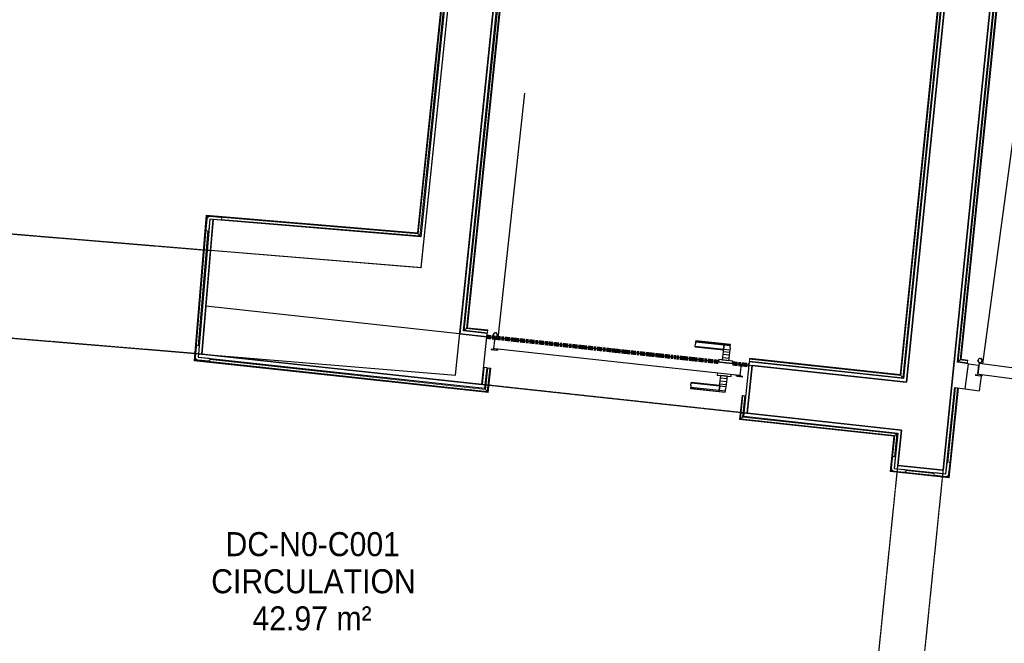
# Model space of a CAD drawing. Header units: millimetres. Extents: x -24070 to 30874, y -36590 to 4541.
# Tile 15 of 33: x -9334 to -5644, y -22550 to -20214. Entities that reach past the tile are written whole.
import ezdxf

# ---------------------------------------------------------------- set-up
doc = ezdxf.new("R2010")
doc.units = ezdxf.units.MM
doc.linetypes.add('Tiret', pattern=[2.5, 1.25, -1.25])
doc.linetypes.add('Tiret_2_', pattern=[2.5, 1.25, -1.25])
doc.layers.add('A-AREA', color=4, linetype='Tiret', lineweight=100, true_color=0x00ffff)
doc.layers.add('A-DOOR-HDLN', color=5, linetype='Tiret', lineweight=25, true_color=0x0000ff)
for name, color, linetype, lineweight in [('A-AREA-IDEN', 7, 'Continuous', 30), ('A-DOOR', 7, 'Continuous', 25), ('A-FLOR-HRAL', 7, 'Continuous', 18), ('BATIEMENT', 7, 'Continuous', 18), ('BATIMENT', 7, 'Continuous', 25), ('ELEMENTS DETAILS', 7, 'Continuous', 18), ('EQP SPE', 7, 'Continuous', 18), ('SOLS', 7, 'Continuous', 25)]:
    doc.layers.add(name, color=color, linetype=linetype, lineweight=lineweight)
doc.styles.add('Arial', font='arial.ttf', dxfattribs={"width": 0.9, "height": 90})

# ---------------------------------------------------------------- blocks, each defined once
blk = doc.blocks.new('PRT_SIMPLE_HUI_58x68x48 - PRT_BOIS_1V_930x2040x40-552384-2021_015_1111_DCE_1_50_N0 FINI_CVC_CTA')
at = {"layer": 'ELEMENTS DETAILS', "lineweight": 25}
h = blk.add_hatch(color=256, dxfattribs=at)
h.paths.add_polyline_path([(-483.8, -9.7), (-485.1, -11.7), (-496.5, -13.2), (-500.5, -13.7), (-500.5, -14.5), (-492, -13.9), (-483.8, -12.8), (-483.8, -10.4)])
h.paths.add_polyline_path([(-508.5, -8), (-508, -11.5), (-502, -11.1), (-502.2, -10.2), (-505.2, -10.2), (-505.2, -9.3), (-488.3, -9.5), (-485.1, -10.6), (-483.8, -9.7), (-488.9, -8), (-505.4, -8)])
h = blk.add_hatch(color=256, dxfattribs=at)
h.paths.add_polyline_path([(413.8, -9.7), (413.8, -12.8), (426.2, -14.5), (430.5, -14.5), (430.3, -13.2), (425.8, -13.2), (415.1, -11.7), (414.5, -10.7)])
h.paths.add_polyline_path([(418.5, -8), (413.8, -9.7), (415.1, -10.6), (418.7, -9.3), (435.2, -9.8), (435.2, -10.2), (432, -10.7), (432, -11.5), (438.5, -11.5), (438.5, -8), (418.5, -8)])
at = {"layer": 'A-DOOR'}
for p, q in [((-499.5, -14.5), (-499.5, -54.5)), ((426, -14.5), (-496, -14.5)), ((430.5, -54.5), (430.5, -14.5)), ((-499.5, -54.5), (430.5, -54.5)), ((417, -54.5), (417, -977.5))]:
    blk.add_line(p, q, dxfattribs=at)
at = {"layer": 'BATIMENT'}
for p, q in [((-427.1, 55), (-450.6, 55)), ((-450.6, 55), (-450.6, 54.5)), ((-450.6, 54.5), (-450.6, 50.4)), ((-427.1, 54.5), (-450.6, 54.5)), ((-450.6, 50.4), (-450.6, 43.3)), ((-427.1, 50.4), (-450.6, 50.4)), ((-450.6, 34), (-450.6, 43.3)), ((-319.6, 55), (-427.1, 55)), ((-427.1, 55), (-427.1, 54.5)), ((-427.1, 54.5), (-427.1, 55)), ((-427.1, 54.5), (-427.1, 50.4)), ((-319.6, 54.5), (-427.1, 54.5)), ((-427.1, 50.4), (-427.1, 54.5)), ((-427.1, 50.4), (-427.1, 43.3)), ((-319.6, 50.4), (-427.1, 50.4)), ((-427.1, 43.3), (-427.1, 50.4)), ((-427.1, 34), (-427.1, 43.3)), ((-427.1, 43.3), (-427.1, 34)), ((-319.6, 54.5), (-319.6, 55)), ((-319.6, 50.4), (-319.6, 54.5)), ((-319.6, 43.3), (-319.6, 50.4)), ((-319.6, 43.3), (-319.6, 34)), ((-450.6, 25.6), (-450.6, 34)), ((-427.1, 34), (-450.6, 34)), ((-450.6, 15.2), (-450.6, 25.6)), ((-427.1, 25.6), (-450.6, 25.6)), ((-450.6, 4.4), (-450.6, 15.2)), ((-427.1, 15.2), (-450.6, 15.2)), ((-450.6, -4), (-450.6, 4.4)), ((-450.6, 4.4), (-427.1, 4.4)), ((-427.1, 32.8), (-427.1, 34)), ((-319.6, 34), (-427.1, 34)), ((-427.1, 34), (-427.1, 25.6)), ((-427.1, 32.8), (-319.6, 32.8)), ((-427.1, 25.6), (-427.1, 15.2)), ((-427.1, 15.2), (-427.1, 4.4)), ((-427.1, 4.4), (-427.1, -4)), ((-319.6, 34), (-319.6, 32.8)), ((-465.6, -5.5), (-465.6, -14.5)), ((-413.4, -5.5), (-465.6, -5.5)), ((-450.6, -4), (-450.6, -5)), ((-450.6, -5), (-427.1, -5)), ((-427.1, -5), (-427.1, -4)), ((-413.4, -14.5), (-413.4, -5.5)), ((-465.6, -54.5), (-465.6, -63.5)), ((-465.6, -63.5), (-413.4, -63.5)), ((-427.1, -64), (-450.6, -64)), ((-450.6, -64), (-450.6, -65)), ((-450.6, -73.4), (-450.6, -65)), ((-450.6, -84.2), (-450.6, -73.4)), ((-427.1, -73.4), (-450.6, -73.4)), ((-427.1, -65), (-427.1, -64)), ((-427.1, -65), (-427.1, -73.4)), ((-427.1, -73.4), (-427.1, -84.2)), ((-413.4, -63.5), (-413.4, -54.5)), ((-450.6, -94.6), (-450.6, -84.2)), ((-450.6, -84.2), (-427.1, -84.2)), ((-450.6, -103), (-450.6, -94.6)), ((-450.6, -94.6), (-427.1, -94.6)), ((-450.6, -112.3), (-450.6, -103)), ((-450.6, -103), (-427.1, -103)), ((-427.1, -84.2), (-427.1, -94.6)), ((-427.1, -94.6), (-427.1, -103)), ((-427.1, -103), (-427.1, -101.8)), ((-319.6, -101.8), (-427.1, -101.8)), ((-427.1, -112.3), (-427.1, -103)), ((-427.1, -103), (-319.6, -103)), ((-427.1, -103), (-427.1, -112.3)), ((-319.6, -101.8), (-319.6, -103)), ((-319.6, -103), (-319.6, -112.3)), ((-450.6, -112.3), (-450.6, -119.4)), ((-450.6, -119.4), (-450.6, -123.5)), ((-450.6, -119.4), (-427.1, -119.4)), ((-450.6, -123.5), (-450.6, -124)), ((-450.6, -123.5), (-427.1, -123.5)), ((-450.6, -124), (-427.1, -124)), ((-427.1, -112.3), (-427.1, -119.4)), ((-427.1, -119.4), (-427.1, -112.3)), ((-427.1, -119.4), (-427.1, -123.5)), ((-427.1, -119.4), (-319.6, -119.4)), ((-427.1, -123.5), (-427.1, -119.4)), ((-427.1, -123.5), (-427.1, -124)), ((-427.1, -123.5), (-319.6, -123.5)), ((-427.1, -124), (-427.1, -123.5)), ((-427.1, -124), (-319.6, -124)), ((-319.6, -119.4), (-319.6, -112.3)), ((-319.6, -123.5), (-319.6, -119.4)), ((-319.6, -124), (-319.6, -123.5))]:
    blk.add_line(p, q, dxfattribs=at)
for radius, start, end in [(9.12, 155.8208, 180), (9.12, 180, 204.1792), (7.5, 360, 180), (7.5, 180, 360), (7.5, 180, 240), (7.5, 135, 165), (9.12, 111.9887, 120), (9.12, 240, 248.0113), (7.5, 62.3781, 120), (7.5, 270, 355.948), (9.12, 60, 68.0113), (7.5, 0, 30), (9.12, 0, 24.1792)]:
    blk.add_arc((429, -65.5), radius, start, end, dxfattribs=at)
at = {"layer": 'ELEMENTS DETAILS'}
for p, q in [((-488.5, -8), (-508.5, -8)), ((-508.5, -8), (-508.5, -11.5)), ((-508.5, -11.5), (-502, -11.5)), ((-505.2, -10.2), (-505.2, -9.3)), ((-505.2, -9.3), (-488.7, -9.3)), ((-502, -10.2), (-505.2, -10.2)), ((-502, -11.5), (-502, -10.2)), ((-496.1, -13.2), (-500.5, -13.2)), ((-500.5, -13.2), (-500.5, -14.5)), ((-500.5, -14.5), (-496, -14.5)), ((-485.1, -11.7), (-496.1, -13.2)), ((-496, -14.5), (-483.8, -12.8)), ((-488.7, -9.3), (-485.1, -10.6)), ((-483.8, -9.7), (-488.5, -8)), ((-485.1, -10.6), (-485.1, -11.7)), ((-483.8, -12.8), (-483.8, -9.7)), ((418.5, -8), (413.8, -9.7)), ((413.8, -9.7), (413.8, -12.8)), ((413.8, -12.8), (426, -14.5)), ((415.1, -10.6), (418.7, -9.3)), ((415.1, -11.7), (415.1, -10.6)), ((426.1, -13.2), (415.1, -11.7)), ((438.5, -8), (418.5, -8)), ((418.7, -9.3), (435.2, -9.3)), ((426, -14.5), (430.5, -14.5)), ((430.5, -13.2), (426.1, -13.2)), ((430.5, -14.5), (430.5, -13.2)), ((435.2, -10.2), (432, -10.2)), ((432, -10.2), (432, -11.5)), ((432, -11.5), (438.5, -11.5)), ((435.2, -9.3), (435.2, -10.2)), ((438.5, -11.5), (438.5, -8))]:
    blk.add_line(p, q, dxfattribs=at)
at = {"layer": 'EQP SPE'}
for p, q in [((430.5, -54.5), (403.5, -54.5)), ((430.5, -40.5), (430.5, -54.5))]:
    blk.add_line(p, q, dxfattribs=at)
blk = doc.blocks.new('PRT_SIMPLE_HUI_58x68x48 TUNE L - PRT_BOIS_1V_EI30_930x2040x40-552185-2021_015_1111_DCE_1_50_N0 FINI_CVC_CTA')
at = {"layer": 'ELEMENTS DETAILS'}
h = blk.add_hatch(color=256, dxfattribs=at)
h.paths.add_polyline_path([(-483.8, -62.2), (-485.1, -64.2), (-496.1, -65.7), (-500.5, -65.7), (-500.5, -67), (-496, -67), (-483.8, -65.3)])
h.paths.add_polyline_path([(-508.5, -60.5), (-508.5, -64), (-502, -64), (-502, -62.7), (-505.2, -62.7), (-505.2, -61.8), (-488.7, -61.8), (-485.1, -63.1), (-483.8, -62.2), (-488.5, -60.5)])
h = blk.add_hatch(color=256, dxfattribs=at)
h.paths.add_polyline_path([(413.8, -62.2), (413.8, -65.3), (426, -67), (430.5, -67), (430.5, -65.7), (426.1, -65.7), (415.1, -64.2)])
h.paths.add_polyline_path([(418.5, -60.5), (413.8, -62.2), (415.1, -63.1), (418.7, -61.8), (435.2, -61.8), (435.2, -62.7), (432, -62.7), (432, -64), (438.5, -64), (438.5, -60.5)])
at = {"layer": 'A-DOOR'}
for p, q in [((-499.5, -67), (-499.5, -107)), ((426, -67), (-496, -67)), ((430.5, -107), (430.5, -67)), ((-499.5, -107), (430.5, -107))]:
    blk.add_line(p, q, dxfattribs=at)
at = {"layer": 'BATIMENT'}
for p, q in [((-427.1, 2.5), (-450.6, 2.5)), ((-450.6, 2.5), (-450.6, 2)), ((-450.6, 2), (-450.6, -2.1)), ((-427.1, 2), (-450.6, 2)), ((-319.6, 2.5), (-427.1, 2.5)), ((-427.1, 2.5), (-427.1, 2)), ((-427.1, 2), (-427.1, 2.5)), ((-427.1, 2), (-427.1, -2.1)), ((-319.6, 2), (-427.1, 2)), ((-427.1, -2.1), (-427.1, 2)), ((-319.6, 2), (-319.6, 2.5)), ((-319.6, -2.1), (-319.6, 2)), ((-450.6, -2.1), (-450.6, -9.2)), ((-427.1, -2.1), (-450.6, -2.1)), ((-450.6, -18.5), (-450.6, -9.2)), ((-450.6, -26.9), (-450.6, -18.5)), ((-427.1, -18.5), (-450.6, -18.5)), ((-450.6, -37.3), (-450.6, -26.9)), ((-427.1, -26.9), (-450.6, -26.9)), ((-427.1, -2.1), (-427.1, -9.2)), ((-319.6, -2.1), (-427.1, -2.1)), ((-427.1, -9.2), (-427.1, -2.1)), ((-427.1, -18.5), (-427.1, -9.2)), ((-427.1, -9.2), (-427.1, -18.5)), ((-427.1, -19.7), (-427.1, -18.5)), ((-319.6, -18.5), (-427.1, -18.5)), ((-427.1, -18.5), (-427.1, -26.9)), ((-427.1, -19.7), (-319.6, -19.7)), ((-427.1, -26.9), (-427.1, -37.3)), ((-319.6, -9.2), (-319.6, -2.1)), ((-319.6, -9.2), (-319.6, -18.5)), ((-319.6, -18.5), (-319.6, -19.7)), ((-465.6, -58), (-465.6, -67)), ((-413.4, -58), (-465.6, -58)), ((-450.6, -48.1), (-450.6, -37.3)), ((-427.1, -37.3), (-450.6, -37.3)), ((-450.6, -56.5), (-450.6, -48.1)), ((-450.6, -48.1), (-427.1, -48.1)), ((-450.6, -56.5), (-450.6, -57.5)), ((-450.6, -57.5), (-427.1, -57.5)), ((-427.1, -37.3), (-427.1, -48.1)), ((-427.1, -48.1), (-427.1, -56.5)), ((-427.1, -57.5), (-427.1, -56.5)), ((-413.4, -67), (-413.4, -58)), ((-465.6, -107), (-465.6, -116)), ((-413.4, -116), (-413.4, -107)), ((417, -107), (417, -1030)), ((-465.6, -116), (-413.4, -116)), ((-427.1, -116.5), (-450.6, -116.5)), ((-450.6, -116.5), (-450.6, -117.5)), ((-450.6, -125.9), (-450.6, -117.5)), ((-450.6, -136.7), (-450.6, -125.9)), ((-427.1, -125.9), (-450.6, -125.9)), ((-450.6, -147.1), (-450.6, -136.7)), ((-450.6, -136.7), (-427.1, -136.7)), ((-450.6, -155.5), (-450.6, -147.1)), ((-450.6, -147.1), (-427.1, -147.1)), ((-427.1, -117.5), (-427.1, -116.5)), ((-427.1, -117.5), (-427.1, -125.9)), ((-427.1, -125.9), (-427.1, -136.7)), ((-427.1, -136.7), (-427.1, -147.1)), ((-427.1, -147.1), (-427.1, -155.5)), ((-450.6, -164.8), (-450.6, -155.5)), ((-450.6, -155.5), (-427.1, -155.5)), ((-450.6, -164.8), (-450.6, -171.9)), ((-450.6, -171.9), (-450.6, -176)), ((-450.6, -171.9), (-427.1, -171.9)), ((-450.6, -176), (-450.6, -176.5)), ((-450.6, -176), (-427.1, -176)), ((-450.6, -176.5), (-427.1, -176.5)), ((-427.1, -155.5), (-427.1, -154.3)), ((-319.6, -154.3), (-427.1, -154.3)), ((-427.1, -164.8), (-427.1, -155.5)), ((-427.1, -155.5), (-319.6, -155.5)), ((-427.1, -155.5), (-427.1, -164.8)), ((-427.1, -164.8), (-427.1, -171.9)), ((-427.1, -171.9), (-427.1, -164.8)), ((-427.1, -171.9), (-427.1, -176)), ((-427.1, -171.9), (-319.6, -171.9)), ((-427.1, -176), (-427.1, -171.9)), ((-427.1, -176), (-427.1, -176.5)), ((-427.1, -176), (-319.6, -176)), ((-427.1, -176.5), (-427.1, -176)), ((-427.1, -176.5), (-319.6, -176.5)), ((-319.6, -154.3), (-319.6, -155.5)), ((-319.6, -155.5), (-319.6, -164.8)), ((-319.6, -171.9), (-319.6, -164.8)), ((-319.6, -176), (-319.6, -171.9)), ((-319.6, -176.5), (-319.6, -176))]:
    blk.add_line(p, q, dxfattribs=at)
for radius, start, end in [(7.5, 360, 180), (9.12, 111.9887, 120), (7.5, 60, 120), (9.12, 60, 68.0113), (9.12, 155.8208, 180), (9.12, 180, 204.1792), (7.5, 180, 360), (7.5, 180, 240), (7.5, 135, 165), (9.12, 240, 248.0113), (7.5, 270, 0), (7.5, 0, 30), (9.12, 0, 24.1792)]:
    blk.add_arc((429, -118), radius, start, end, dxfattribs=at)
at = {"layer": 'ELEMENTS DETAILS'}
for p, q in [((-488.5, -60.5), (-508.5, -60.5)), ((-508.5, -60.5), (-508.5, -64)), ((-508.5, -64), (-502, -64)), ((-505.2, -62.7), (-505.2, -61.8)), ((-505.2, -61.8), (-488.7, -61.8)), ((-502, -62.7), (-505.2, -62.7)), ((-502, -64), (-502, -62.7)), ((-496.1, -65.7), (-500.5, -65.7)), ((-500.5, -65.7), (-500.5, -67)), ((-500.5, -67), (-496, -67)), ((-485.1, -64.2), (-496.1, -65.7)), ((-496, -67), (-483.8, -65.3)), ((-488.7, -61.8), (-485.1, -63.1)), ((-483.8, -62.2), (-488.5, -60.5)), ((-485.1, -63.1), (-485.1, -64.2)), ((-483.8, -65.3), (-483.8, -62.2)), ((418.5, -60.5), (413.8, -62.2)), ((413.8, -62.2), (413.8, -65.3)), ((413.8, -65.3), (426, -67)), ((415.1, -63.1), (418.7, -61.8)), ((415.1, -64.2), (415.1, -63.1)), ((426.1, -65.7), (415.1, -64.2)), ((438.5, -60.5), (418.5, -60.5)), ((418.7, -61.8), (435.2, -61.8)), ((426, -67), (430.5, -67)), ((430.5, -65.7), (426.1, -65.7)), ((430.5, -67), (430.5, -65.7)), ((435.2, -62.7), (432, -62.7)), ((432, -62.7), (432, -64)), ((432, -64), (438.5, -64)), ((435.2, -61.8), (435.2, -62.7)), ((438.5, -64), (438.5, -60.5))]:
    blk.add_line(p, q, dxfattribs=at)
at = {"layer": 'EQP SPE'}
for p, q in [((430.5, -107), (403.5, -107)), ((430.5, -93), (430.5, -107))]:
    blk.add_line(p, q, dxfattribs=at)
blk = doc.blocks.new('Garde-corps - Garde-corps-506445-2021_015_1111_DCE_1_50_N0 FINI_CVC_CTA')
at = {"layer": 'A-FLOR-HRAL'}
for p, q in [((-5816.5, -21494.9), (-5608.8, -19458.5)), ((-5808.7, -21488.7), (-5602.5, -19466.6)), ((-5806.8, -21487.2), (-5600.9, -19468.6)), ((-5805, -21485.8), (-5599.4, -19470.4)), ((-5808.7, -21488.7), (-5816.5, -21494.9)), ((-5782.2, -21499.5), (-5816.5, -21494.9)), ((-5781.2, -21492.4), (-5808.7, -21488.7)), ((-5781, -21490.7), (-5806.8, -21487.2)), ((-5780.8, -21489.1), (-5805, -21485.8)), ((-5782.6, -21502.5), (-5782.2, -21499.5)), ((-5781.2, -21492.4), (-5782.2, -21499.5)), ((-5781, -21490.7), (-5781.2, -21492.4)), ((-5781, -21490.7), (-5780.8, -21489.1))]:
    blk.add_line(p, q, dxfattribs=at)
for points, knots in [([(-5816.5, -21494.9), (-5816.5, -21494.9), (-5816.6, -21494.9), (-5816.8, -21495), (-5817, -21495.2), (-5817.2, -21495.3), (-5817.3, -21495.5), (-5817.5, -21495.6), (-5817.8, -21495.9), (-5818.1, -21496.1), (-5818.4, -21496.3), (-5818.6, -21496.5), (-5819.1, -21496.9), (-5819.5, -21497.2), (-5819.8, -21497.4)], [0, 0, 0, 0, 0.166667, 0.25, 0.333333, 0.416667, 0.458333, 0.5, 0.583333, 0.666667, 0.708333, 0.75, 0.833333, 1, 1, 1, 1]), ([(-5805, -21485.8), (-5805, -21485.8), (-5805.1, -21485.8), (-5805.2, -21485.9), (-5805.4, -21486.1), (-5805.5, -21486.2), (-5805.7, -21486.3), (-5805.9, -21486.4), (-5806, -21486.6), (-5806.1, -21486.7), (-5806.3, -21486.8), (-5806.4, -21486.9), (-5806.5, -21487), (-5806.7, -21487.1), (-5806.8, -21487.2), (-5806.8, -21487.2)], [0.1, 0.1, 0.1, 0.1, 0.2, 0.3, 0.4, 0.475, 0.55, 0.6, 0.65, 0.7, 0.75, 0.8, 0.85, 0.9, 1, 1, 1, 1])]:
    blk.add_open_spline(points, degree=3, knots=knots, dxfattribs=at)
blk = doc.blocks.new('Garde-corps - Garde-corps-507123-2021_015_1111_DCE_1_50_N0 FINI_CVC_CTA')
at = {"layer": 'A-FLOR-HRAL'}
for p, q in [((-7667.5, -21377.2), (-7329.6, -18113.9)), ((-7659.7, -21370.9), (-7323.3, -18121.8)), ((-7657.8, -21369.3), (-7321.7, -18123.8)), ((-7656, -21367.9), (-7320.3, -18125.6)), ((-5704.8, -18314.8), (-6034.1, -21543.5)), ((-5702.9, -18313.3), (-6032.6, -21545.4)), ((-5701, -18311.8), (-6031.1, -21547.3)), ((-5693.2, -18305.6), (-6024.7, -21555.1)), ((-7659.7, -21370.9), (-7667.5, -21377.2)), ((-7581, -21386.6), (-7667.5, -21377.2)), ((-7580.2, -21379.5), (-7659.7, -21370.9)), ((-7580, -21377.8), (-7657.8, -21369.3)), ((-7579.8, -21376.1), (-7656, -21367.9)), ((-7581.3, -21389.6), (-7581, -21386.6)), ((-7580.2, -21379.5), (-7581, -21386.6)), ((-7580, -21377.8), (-7580.2, -21379.5)), ((-7580, -21377.8), (-7579.8, -21376.1)), ((-6599.2, -21492.9), (-6599.5, -21495.9)), ((-6599.2, -21492.9), (-6598.4, -21485.8)), ((-6024.7, -21555.1), (-6599.2, -21492.9)), ((-6598.4, -21485.8), (-6598.2, -21484.1)), ((-6031.1, -21547.3), (-6598.4, -21485.8)), ((-6598.1, -21482.5), (-6598.2, -21484.1)), ((-6032.6, -21545.4), (-6598.2, -21484.1)), ((-6034.1, -21543.5), (-6598.1, -21482.5)), ((-6031.1, -21547.3), (-6024.7, -21555.1))]:
    blk.add_line(p, q, dxfattribs=at)
for points, knots in [([(-7667.5, -21377.2), (-7667.5, -21377.2), (-7667.6, -21377.2), (-7667.8, -21377.4), (-7668, -21377.6), (-7668.2, -21377.7), (-7668.3, -21377.9), (-7668.5, -21378), (-7668.8, -21378.2), (-7669.1, -21378.5), (-7669.4, -21378.7), (-7669.6, -21378.9), (-7670.1, -21379.3), (-7670.5, -21379.6), (-7670.8, -21379.9)], [0, 0, 0, 0, 0.166667, 0.25, 0.333333, 0.416667, 0.458333, 0.5, 0.583333, 0.666667, 0.708333, 0.75, 0.833333, 1, 1, 1, 1]), ([(-7656, -21367.9), (-7656, -21367.9), (-7656, -21367.9), (-7656.2, -21368), (-7656.3, -21368.1), (-7656.5, -21368.3), (-7656.7, -21368.4), (-7656.8, -21368.5), (-7657, -21368.7), (-7657.1, -21368.8), (-7657.2, -21368.9), (-7657.4, -21369), (-7657.5, -21369.1), (-7657.6, -21369.2), (-7657.7, -21369.3), (-7657.8, -21369.3)], [0.1, 0.1, 0.1, 0.1, 0.2, 0.3, 0.4, 0.475, 0.55, 0.6, 0.65, 0.7, 0.75, 0.8, 0.85, 0.9, 1, 1, 1, 1]), ([(-6034.1, -21543.5), (-6034.1, -21543.6), (-6034.1, -21543.6), (-6034, -21543.7), (-6033.8, -21543.9), (-6033.7, -21544.1), (-6033.6, -21544.2), (-6033.4, -21544.4), (-6033.3, -21544.5), (-6033.2, -21544.7), (-6033.1, -21544.8), (-6033, -21544.9), (-6032.9, -21545), (-6032.8, -21545.2), (-6032.7, -21545.3), (-6032.6, -21545.4)], [0.1, 0.1, 0.1, 0.1, 0.2, 0.3, 0.4, 0.475, 0.55, 0.6, 0.65, 0.7, 0.75, 0.8, 0.85, 0.9, 1, 1, 1, 1]), ([(-6024.7, -21555.1), (-6024.7, -21555.1), (-6024.7, -21555.2), (-6024.5, -21555.4), (-6024.4, -21555.6), (-6024.2, -21555.8), (-6024.1, -21556), (-6023.9, -21556.2), (-6023.7, -21556.4), (-6023.4, -21556.7), (-6023.2, -21557), (-6023, -21557.2), (-6022.6, -21557.7), (-6022.3, -21558.2), (-6022, -21558.4)], [0, 0, 0, 0, 0.166667, 0.25, 0.333333, 0.416667, 0.458333, 0.5, 0.583333, 0.666667, 0.708333, 0.75, 0.833333, 1, 1, 1, 1])]:
    blk.add_open_spline(points, degree=3, knots=knots, dxfattribs=at)
blk = doc.blocks.new('Garde-corps - Garde-corps-507583-2021_015_1111_DCE_1_50_N0 FINI_CVC_CTA')
at = {"layer": 'A-FLOR-HRAL'}
for p, q in [((-9251.3, -19760.6), (-9251.5, -19762.2)), ((-9251.5, -19762.2), (-7726.7, -19888.7)), ((-9251.3, -19760.6), (-9251.2, -19758.8)), ((-9251.3, -19760.6), (-7724.9, -19887.2)), ((-9251.2, -19758.8), (-9250.6, -19751.7)), ((-9251.2, -19758.8), (-7723, -19885.6)), ((-9250.4, -19748.7), (-9250.6, -19751.7)), ((-9250.6, -19751.7), (-7715.2, -19879.1)), ((-7726.7, -19888.7), (-7843.1, -21012.6)), ((-7724.9, -19887.2), (-7841.6, -21014.4)), ((-7723, -19885.6), (-7840.1, -21016.2)), ((-7715.2, -19879.1), (-7833.7, -21023.9)), ((-7711.9, -19876.3), (-7831, -21027.2)), ((-7715.2, -19879.1), (-7723, -19885.6)), ((-8634.5, -20946.9), (-8679.7, -21491.8)), ((-8633, -20948.7), (-8678, -21490.3)), ((-8631.4, -20950.6), (-8676.1, -21488.8)), ((-7843.1, -21012.6), (-8634.5, -20946.9)), ((-7841.6, -21014.4), (-8633, -20948.7)), ((-7840.1, -21016.2), (-8631.4, -20950.6)), ((-8631.4, -20950.6), (-8628.2, -20954.4)), ((-7833.7, -21023.9), (-8578.4, -20962.2)), ((-8628.8, -21004.8), (-8664.5, -21435.6)), ((-8625.6, -21002.1), (-8661.8, -21438.9)), ((-7833.7, -21023.9), (-7840.1, -21016.2)), ((-8679.7, -21491.8), (-7578.3, -21611.1)), ((-8678, -21490.3), (-7579.8, -21609.3)), ((-8672.8, -21486), (-8676.1, -21488.8)), ((-8676.1, -21488.8), (-7581.3, -21607.3)), ((-8623.3, -21484.3), (-7590.3, -21596.2)), ((-8620.5, -21487.6), (-7587.6, -21599.5)), ((-7587.6, -21599.5), (-7578.9, -21519)), ((-7578.9, -21519), (-7581.9, -21518.7)), ((-7581.3, -21607.3), (-7571.8, -21519.8)), ((-7579.8, -21609.3), (-7570.1, -21520)), ((-7578.9, -21519), (-7571.8, -21519.8)), ((-7578.3, -21611.1), (-7568.5, -21520.1)), ((-7571.8, -21519.8), (-7570.1, -21520)), ((-7568.5, -21520.1), (-7570.1, -21520)), ((-7590.3, -21596.2), (-7590.2, -21594.8)), ((-7581.3, -21607.3), (-7587.6, -21599.5))]:
    blk.add_line(p, q, dxfattribs=at)
for points, knots in [([(-7724.9, -19887.2), (-7725, -19887.2), (-7725.1, -19887.3), (-7725.2, -19887.4), (-7725.4, -19887.5), (-7725.5, -19887.6), (-7725.6, -19887.8), (-7725.8, -19887.9), (-7725.9, -19888), (-7726, -19888.1), (-7726.1, -19888.2), (-7726.3, -19888.3), (-7726.4, -19888.4), (-7726.6, -19888.5), (-7726.7, -19888.6), (-7726.7, -19888.7), (-7726.7, -19888.7)], [0, 0, 0, 0, 0.1, 0.15, 0.2, 0.25, 0.3, 0.35, 0.4, 0.45, 0.5, 0.55, 0.625, 0.7, 0.8, 0.9, 0.9, 0.9, 0.9]), ([(-7711.9, -19876.3), (-7712.1, -19876.6), (-7712.6, -19876.9), (-7713.1, -19877.4), (-7713.4, -19877.7), (-7713.7, -19877.9), (-7713.9, -19878.1), (-7714.1, -19878.2), (-7714.3, -19878.4), (-7714.5, -19878.6), (-7714.7, -19878.7), (-7714.9, -19878.9), (-7715.1, -19879), (-7715.2, -19879.1), (-7715.2, -19879.1)], [0, 0, 0, 0, 0.166667, 0.25, 0.333333, 0.375, 0.416667, 0.5, 0.541667, 0.583333, 0.666667, 0.75, 0.833333, 1, 1, 1, 1]), ([(-8634.5, -20946.9), (-8634.5, -20947), (-8634.5, -20947), (-8634.3, -20947.2), (-8634.2, -20947.4), (-8634.1, -20947.5), (-8634, -20947.6), (-8633.9, -20947.8), (-8633.7, -20947.9), (-8633.6, -20948), (-8633.5, -20948.2), (-8633.4, -20948.3), (-8633.3, -20948.4), (-8633.2, -20948.6), (-8633.1, -20948.7), (-8633, -20948.7)], [-0.9, -0.9, -0.9, -0.9, -0.75, -0.65, -0.55, -0.5, -0.45, -0.4, -0.35, -0.3, -0.25, -0.2, -0.15, -0.1, 0, 0, 0, 0]), ([(-7841.6, -21014.4), (-7841.7, -21014.3), (-7841.8, -21014.2), (-7841.9, -21014.1), (-7842, -21013.9), (-7842.1, -21013.8), (-7842.2, -21013.7), (-7842.3, -21013.5), (-7842.4, -21013.4), (-7842.5, -21013.3), (-7842.6, -21013.2), (-7842.7, -21013), (-7842.9, -21012.9), (-7843, -21012.7), (-7843.1, -21012.6), (-7843.1, -21012.6), (-7843.1, -21012.6)], [0, 0, 0, 0, 0.1, 0.15, 0.2, 0.25, 0.3, 0.35, 0.4, 0.45, 0.5, 0.55, 0.625, 0.7, 0.8, 0.9, 0.9, 0.9, 0.9]), ([(-7831, -21027.2), (-7831.3, -21026.9), (-7831.6, -21026.4), (-7832, -21025.9), (-7832.3, -21025.6), (-7832.5, -21025.4), (-7832.7, -21025.1), (-7832.9, -21024.9), (-7833, -21024.7), (-7833.2, -21024.5), (-7833.3, -21024.3), (-7833.5, -21024.2), (-7833.7, -21024), (-7833.7, -21023.9), (-7833.7, -21023.9)], [0, 0, 0, 0, 0.166667, 0.25, 0.333333, 0.375, 0.416667, 0.5, 0.541667, 0.583333, 0.666667, 0.75, 0.833333, 1, 1, 1, 1]), ([(-8678, -21490.3), (-8678, -21490.4), (-8678.1, -21490.4), (-8678.3, -21490.6), (-8678.4, -21490.7), (-8678.5, -21490.8), (-8678.7, -21490.9), (-8678.8, -21491), (-8678.9, -21491.1), (-8679, -21491.2), (-8679.2, -21491.3), (-8679.3, -21491.4), (-8679.4, -21491.5), (-8679.6, -21491.6), (-8679.7, -21491.7), (-8679.7, -21491.8), (-8679.7, -21491.8)], [0, 0, 0, 0, 0.1, 0.15, 0.2, 0.25, 0.3, 0.35, 0.4, 0.45, 0.5, 0.55, 0.625, 0.7, 0.8, 0.9, 0.9, 0.9, 0.9]), ([(-7590.3, -21596.2), (-7590.1, -21596.5), (-7589.7, -21596.9), (-7589.3, -21597.4), (-7589, -21597.8), (-7588.8, -21598), (-7588.6, -21598.2), (-7588.5, -21598.5), (-7588.3, -21598.7), (-7588.2, -21598.8), (-7588, -21599), (-7587.8, -21599.2), (-7587.7, -21599.4), (-7587.6, -21599.5), (-7587.6, -21599.5)], [0, 0, 0, 0, 0.166667, 0.25, 0.333333, 0.375, 0.416667, 0.5, 0.541667, 0.583333, 0.666667, 0.75, 0.833333, 1, 1, 1, 1]), ([(-7578.3, -21611.1), (-7578.3, -21611.1), (-7578.4, -21611), (-7578.5, -21610.8), (-7578.7, -21610.6), (-7578.8, -21610.5), (-7578.9, -21610.4), (-7579, -21610.2), (-7579.1, -21610.1), (-7579.2, -21610), (-7579.3, -21609.8), (-7579.4, -21609.7), (-7579.5, -21609.6), (-7579.7, -21609.4), (-7579.7, -21609.3), (-7579.8, -21609.3)], [-0.9, -0.9, -0.9, -0.9, -0.75, -0.65, -0.55, -0.5, -0.45, -0.4, -0.35, -0.3, -0.25, -0.2, -0.15, -0.1, 0, 0, 0, 0])]:
    blk.add_open_spline(points, degree=3, knots=knots, dxfattribs=at)
blk = doc.blocks.new('Garde-corps - Garde-corps-511184-2021_015_1111_DCE_1_50_N0 FINI_CVC_CTA')
at = {"layer": 'A-FLOR-HRAL'}
for p, q in [((-6626.8, -21622.1), (-6636.5, -21711.7)), ((-6625.2, -21622.3), (-6634.7, -21710.2)), ((-6623.4, -21622.5), (-6632.8, -21708.7)), ((-6625.2, -21622.3), (-6626.8, -21622.1)), ((-6625.2, -21622.3), (-6623.4, -21622.5)), ((-6623.4, -21622.5), (-6616.3, -21623.3)), ((-5855, -21872.3), (-5826.5, -21592.4)), ((-5853.3, -21925.9), (-5819.4, -21593.4)), ((-5851.8, -21927.8), (-5817.7, -21593.6)), ((-5850.3, -21929.6), (-5816, -21593.8)), ((-6616.3, -21623.3), (-6624.9, -21702.4)), ((-6613.4, -21623.6), (-6616.3, -21623.3)), ((-6636.5, -21711.7), (-6057.7, -21774.4)), ((-6634.7, -21710.2), (-6055.8, -21772.9)), ((-6632.8, -21708.7), (-6624.9, -21702.4)), ((-6632.8, -21708.7), (-6053.9, -21771.4)), ((-6624.9, -21702.4), (-6046.1, -21765.1)), ((-6046.1, -21765.1), (-6055, -21851.9)), ((-6053.9, -21771.4), (-6046.1, -21765.1)), ((-6057.7, -21774.4), (-6071.2, -21907)), ((-6055.8, -21772.9), (-6069.4, -21905.6)), ((-6053.9, -21771.4), (-6067.5, -21904)), ((-6071.2, -21907), (-5850.3, -21929.6)), ((-6069.4, -21905.6), (-5851.8, -21927.8)), ((-6067.5, -21904), (-6064.1, -21901.3)), ((-6067.5, -21904), (-5853.3, -21925.9)), ((-6013.9, -21902.3), (-5905.5, -21913.4)), ((-5853.3, -21925.9), (-5856.1, -21922.5))]:
    blk.add_line(p, q, dxfattribs=at)
for points, knots in [([(-6636.5, -21711.7), (-6636.5, -21711.7), (-6636.5, -21711.7), (-6636.3, -21711.6), (-6636.2, -21711.4), (-6636, -21711.3), (-6635.8, -21711.1), (-6635.7, -21711), (-6635.5, -21710.9), (-6635.4, -21710.8), (-6635.3, -21710.7), (-6635.1, -21710.6), (-6635, -21710.5), (-6634.8, -21710.4), (-6634.7, -21710.3), (-6634.7, -21710.2)], [0.1, 0.1, 0.1, 0.1, 0.2, 0.3, 0.4, 0.475, 0.55, 0.6, 0.65, 0.7, 0.75, 0.8, 0.85, 0.9, 1, 1, 1, 1]), ([(-6624.9, -21702.4), (-6624.9, -21702.4), (-6624.9, -21702.3), (-6624.7, -21702.2), (-6624.5, -21702), (-6624.3, -21701.9), (-6624.1, -21701.7), (-6623.9, -21701.5), (-6623.6, -21701.3), (-6623.3, -21701.1), (-6623.1, -21700.9), (-6622.8, -21700.7), (-6622.3, -21700.3), (-6621.9, -21699.9), (-6621.6, -21699.7)], [0, 0, 0, 0, 0.166667, 0.25, 0.333333, 0.416667, 0.458333, 0.5, 0.583333, 0.666667, 0.708333, 0.75, 0.833333, 1, 1, 1, 1]), ([(-6046.1, -21765.1), (-6046.1, -21765.1), (-6046.1, -21765), (-6045.9, -21764.9), (-6045.7, -21764.7), (-6045.5, -21764.5), (-6045.3, -21764.4), (-6045.1, -21764.2), (-6044.9, -21764), (-6044.6, -21763.8), (-6044.3, -21763.6), (-6044, -21763.4), (-6043.6, -21763), (-6043.1, -21762.6), (-6042.8, -21762.4)], [0, 0, 0, 0, 0.166667, 0.25, 0.333333, 0.416667, 0.458333, 0.5, 0.583333, 0.666667, 0.708333, 0.75, 0.833333, 1, 1, 1, 1]), ([(-6057.7, -21774.4), (-6057.6, -21774.4), (-6057.6, -21774.4), (-6057.5, -21774.3), (-6057.3, -21774.1), (-6057.1, -21774), (-6057, -21773.8), (-6056.8, -21773.7), (-6056.7, -21773.6), (-6056.6, -21773.5), (-6056.4, -21773.4), (-6056.3, -21773.3), (-6056.2, -21773.2), (-6056, -21773.1), (-6055.9, -21773), (-6055.8, -21772.9)], [0.1, 0.1, 0.1, 0.1, 0.2, 0.3, 0.4, 0.475, 0.55, 0.6, 0.65, 0.7, 0.75, 0.8, 0.85, 0.9, 1, 1, 1, 1]), ([(-6071.2, -21907), (-6071.2, -21907), (-6071.1, -21907), (-6071, -21906.9), (-6070.9, -21906.8), (-6070.7, -21906.6), (-6070.5, -21906.5), (-6070.4, -21906.4), (-6070.2, -21906.3), (-6070.1, -21906.1), (-6070, -21906), (-6069.8, -21905.9), (-6069.7, -21905.8), (-6069.5, -21905.7), (-6069.4, -21905.6), (-6069.4, -21905.6)], [0.1, 0.1, 0.1, 0.1, 0.2, 0.3, 0.4, 0.475, 0.55, 0.6, 0.65, 0.7, 0.75, 0.8, 0.85, 0.9, 1, 1, 1, 1]), ([(-5850.3, -21929.6), (-5850.3, -21929.6), (-5850.3, -21929.5), (-5850.4, -21929.4), (-5850.6, -21929.2), (-5850.7, -21929.1), (-5850.9, -21928.9), (-5851, -21928.7), (-5851.1, -21928.6), (-5851.2, -21928.5), (-5851.3, -21928.3), (-5851.4, -21928.2), (-5851.5, -21928.1), (-5851.6, -21927.9), (-5851.7, -21927.8), (-5851.8, -21927.8)], [0.1, 0.1, 0.1, 0.1, 0.2, 0.3, 0.4, 0.475, 0.55, 0.6, 0.65, 0.7, 0.75, 0.8, 0.85, 0.9, 1, 1, 1, 1])]:
    blk.add_open_spline(points, degree=3, knots=knots, dxfattribs=at)
blk = doc.blocks.new('1010_PROTECTION  D_ANGLE - 1010_PROTECTION  D_ANGLE-534363-2021_015_1111_DCE_1_50_N0 FINI_CVC_CTA')
at = {"layer": 'EQP SPE'}
for p, q in [((-10, 40), (-10, 0)), ((0, 0), (0, 40)), ((40, 0), (0, 0)), ((0, -10), (40, -10))]:
    blk.add_line(p, q, dxfattribs=at)
for centre, radius, start, end in [((-5, 40), 5, 360, 180), ((0, 0), 10, 180, 270), ((40, -5), 5, 270, 90)]:
    blk.add_arc(centre, radius, start, end, dxfattribs=at)
blk = doc.blocks.new('1010_PROTECTION  D_ANGLE - 1010_PROTECTION  D_ANGLE-540501-2021_015_1111_DCE_1_50_N0 FINI_CVC_CTA')
at = {"layer": 'EQP SPE'}
for p, q in [((40, 10), (0, 10)), ((0, -40), (0, 0)), ((0, 0), (40, 0)), ((-10, 0), (-10, -40))]:
    blk.add_line(p, q, dxfattribs=at)
for centre, radius, start, end in [((0, 0), 10, 90, 180), ((40, 5), 5, 270, 90), ((-5, -40), 5, 180, 0)]:
    blk.add_arc(centre, radius, start, end, dxfattribs=at)
blk = doc.blocks.new('B02_ARC_rvt-1-2021_015_1111_DCE_1_50_N0 FINI_CVC_CTA')
at = {"layer": 'A-AREA'}
for p, q in [((-7582.6, -21402), (-6714.7, -21496)), ((-6662.8, -21501.6), (-6600.9, -21508.3))]:
    blk.add_line(p, q, dxfattribs=at)
at = {"layer": 'BATIEMENT', "lineweight": 25}
for p, q in [((-7829.7, -21142.7), (-7494.8, -17907.8)), ((-7344.7, -18109.1), (-7684.5, -21391)), ((-7670.8, -21379.9), (-7332.3, -18110.6)), ((-5490.2, -18142.6), (-5873.5, -21901)), ((-6010.9, -21572.2), (-5676.3, -18291.9)), ((-5690, -18302.9), (-6022, -21558.4)), ((-5819.8, -21497.4), (-5611.5, -19455.1)), ((-7711.2, -19876.4), (-7830.3, -21027.2)), ((-8621.5, -20961.6), (-8663.4, -21466)), ((-8650.9, -21467.3), (-8609.1, -20962.6)), ((-8609.1, -20962.6), (-8621.5, -20961.6)), ((-8609.1, -20962.6), (-8618.6, -21077.2)), ((-7830.3, -21027.2), (-8609.1, -20962.6)), ((-8618.6, -21077.2), (-7842.2, -21141.6)), ((-7842.2, -21141.6), (-7829.7, -21142.7)), ((-7684.5, -21391), (-7672.1, -21392.3)), ((-7672.1, -21392.3), (-7582.6, -21402)), ((-7581.3, -21389.6), (-7670.8, -21379.9)), ((-7582.6, -21402), (-7581.3, -21389.6)), ((-8663.4, -21466), (-8664.4, -21478.4)), ((-7601.2, -21581), (-8650.9, -21467.3)), ((-8664.4, -21478.4), (-7602.6, -21593.5)), ((-6600.9, -21508.3), (-6621.6, -21699.7)), ((-6607.8, -21688.6), (-6588.4, -21509.7)), ((-6599.5, -21495.9), (-6600.9, -21508.3)), ((-6022, -21558.4), (-6599.5, -21495.9)), ((-6588.4, -21509.7), (-6023.3, -21570.9)), ((-5778, -21503.1), (-5819.8, -21497.4)), ((-5790.8, -21597.2), (-5778, -21503.1)), ((-7594.3, -21517.3), (-7601.2, -21581)), ((-7581.9, -21518.7), (-7594.3, -21517.3)), ((-7590.2, -21594.8), (-7581.9, -21518.7)), ((-6023.3, -21570.9), (-6010.9, -21572.2)), ((-7602.6, -21593.5), (-7590.2, -21594.8)), ((-5862.4, -21914.8), (-5829.5, -21592)), ((-5829.5, -21592), (-5790.8, -21597.2)), ((-6041.6, -21750), (-6607.8, -21688.6)), ((-6621.6, -21699.7), (-6609.2, -21701.1)), ((-6609.2, -21701.1), (-6042.8, -21762.4)), ((-6042.8, -21762.4), (-6056.4, -21895)), ((-6042.7, -21883.8), (-6029.1, -21751.3)), ((-6029.1, -21751.3), (-6041.6, -21750)), ((-6056.4, -21895), (-6043.9, -21896.2)), ((-6043.9, -21896.2), (-5874.8, -21913.5)), ((-5873.5, -21901), (-6042.7, -21883.8)), ((-5874.8, -21913.5), (-5862.4, -21914.8))]:
    blk.add_line(p, q, dxfattribs=at)
at = {"layer": 'SOLS'}
for p, q in [((-5778, -21503.1), (-5740, -21508.2)), ((-5740, -21508.2), (-5744.4, -21540.9)), ((-5744.4, -21540.9), (-5742.9, -21541.1)), ((-5730.4, -21548.9), (-5737.9, -21604.4)), ((-5729.9, -21545.5), (-5730.2, -21547.5)), ((-5729.6, -21543), (-5729.7, -21544.2)), ((-5790.8, -21597.2), (-5737.9, -21604.4))]:
    blk.add_line(p, q, dxfattribs=at)
at = {"layer": 'BATIEMENT', "lineweight": 18}
for name in ['Garde-corps - Garde-corps-507123-2021_015_1111_DCE_1_50_N0 FINI_CVC_CTA', 'Garde-corps - Garde-corps-506445-2021_015_1111_DCE_1_50_N0 FINI_CVC_CTA', 'Garde-corps - Garde-corps-507583-2021_015_1111_DCE_1_50_N0 FINI_CVC_CTA', 'Garde-corps - Garde-corps-511184-2021_015_1111_DCE_1_50_N0 FINI_CVC_CTA']:
    blk.add_blockref(name, (0, 0), dxfattribs=at)
at = {"layer": 'BATIMENT', "lineweight": 18}
for name, p, rotation in [('PRT_SIMPLE_HUI_58x68x48 TUNE L - PRT_BOIS_1V_EI30_930x2040x40-552185-2021_015_1111_DCE_1_50_N0 FINI_CVC_CTA', (-7137.2, -21558.3), 173.8181912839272), ('PRT_SIMPLE_HUI_58x68x48 - PRT_BOIS_1V_930x2040x40-552384-2021_015_1111_DCE_1_50_N0 FINI_CVC_CTA', (-5318.3, -21613.3), 172.2844194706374)]:
    blk.add_blockref(name, p, dxfattribs=dict(at, rotation=rotation))
at = {"layer": 'EQP SPE', "lineweight": 18}
for name, p, rotation in [('1010_PROTECTION  D_ANGLE - 1010_PROTECTION  D_ANGLE-534363-2021_015_1111_DCE_1_50_N0 FINI_CVC_CTA', (-8621.5, -20961.6), 265.258613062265), ('1010_PROTECTION  D_ANGLE - 1010_PROTECTION  D_ANGLE-534363-2021_015_1111_DCE_1_50_N0 FINI_CVC_CTA', (-8665, -21478.9), 355.258613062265), ('1010_PROTECTION  D_ANGLE - 1010_PROTECTION  D_ANGLE-540501-2021_015_1111_DCE_1_50_N0 FINI_CVC_CTA', (-6056.4, -21895), 84.17562311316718), ('1010_PROTECTION  D_ANGLE - 1010_PROTECTION  D_ANGLE-534363-2021_015_1111_DCE_1_50_N0 FINI_CVC_CTA', (-5862.4, -21914.8), 84.17562311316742)]:
    blk.add_blockref(name, p, dxfattribs=dict(at, rotation=rotation))
blk = doc.blocks.new('Ouverture en rectangle - Ouverture en rectangle _100x207_-3508368-2021_015_1111_DCE_1_50_N0 FINI_CVC_CTA')
at = {"layer": 'A-DOOR-HDLN', "linetype": 'Tiret_2_'}
for p, q in [((-500, 90), (500, 90)), ((500, -90), (-500, -90))]:
    blk.add_line(p, q, dxfattribs=at)
blk = doc.blocks.new('Ouverture en rectangle - Ouverture en rectangle _83x207_-3217784-2021_015_1111_DCE_1_50_N0 FINI_CVC_CTA')
at = {"layer": 'A-DOOR-HDLN', "linetype": 'Tiret_2_'}
for p, q in [((-415, 195), (415, 195)), ((415, -195), (-415, -195))]:
    blk.add_line(p, q, dxfattribs=at)
blk = doc.blocks.new('Ouverture en rectangle - Ouverture en rectangle _150x207_-3507346-2021_015_1111_DCE_1_50_N0 FINI_CVC_CTA')
at = {"layer": 'A-DOOR-HDLN', "linetype": 'Tiret_2_'}
for p, q in [((-750, 85), (750, 85)), ((750, -85), (-750, -85))]:
    blk.add_line(p, q, dxfattribs=at)
blk = doc.blocks.new('B02_DC_STR_rvt-1-2021_015_1111_DCE_1_50_N0 FINI_CVC_CTA')
at = {"layer": 'BATIEMENT', "lineweight": 25}
for p, q in [((-7494.8, -17907.8), (-7829.9, -21143.9)), ((-7660.4, -21157.9), (-7343.4, -18096.7)), ((-5676.3, -18291.9), (-6010.9, -21572.2)), ((-5873.5, -21901), (-5507.4, -18311.7)), ((-8618.7, -21078.4), (-8650.9, -21467.1)), ((-7829.9, -21143.9), (-8618.7, -21078.4)), ((-7700.6, -21545.9), (-7660.4, -21157.9)), ((-8636, -21287.9), (-8650.9, -21467.1)), ((-7582.6, -21402), (-8636, -21287.9)), ((-7602, -21580.9), (-7582.6, -21402)), ((-8650.9, -21467.1), (-8660.2, -21466.3)), ((-8660.2, -21466.3), (-7602, -21580.9)), ((-8650.9, -21467.1), (-7700.6, -21545.9)), ((-6588.4, -21509.7), (-6607.8, -21688.6)), ((-6010.9, -21572.2), (-6588.4, -21509.7)), ((-6607.8, -21688.6), (-6029.1, -21751.3)), ((-6029.1, -21751.3), (-6042.7, -21883.8)), ((-6042.7, -21883.8), (-5873.5, -21901))]:
    blk.add_line(p, q, dxfattribs=at)
at = {"layer": 'BATIMENT', "color": 5, "lineweight": 25, "true_color": 0x0000ff}
for name, p, rotation in [('Ouverture en rectangle - Ouverture en rectangle _83x207_-3217784-2021_015_1111_DCE_1_50_N0 FINI_CVC_CTA', (-9048.4, -21238.5), 175.2586130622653), ('Ouverture en rectangle - Ouverture en rectangle _100x207_-3508368-2021_015_1111_DCE_1_50_N0 FINI_CVC_CTA', (-7095.2, -21545.3), 353.8181912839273), ('Ouverture en rectangle - Ouverture en rectangle _150x207_-3507346-2021_015_1111_DCE_1_50_N0 FINI_CVC_CTA', (-6034.2, -22638.5), 264.1756231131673)]:
    blk.add_blockref(name, p, dxfattribs=dict(at, rotation=rotation))

msp = doc.modelspace()

# ---------------------------------------------------------------- block references
at = {"lineweight": 5}
for name in ['B02_DC_STR_rvt-1-2021_015_1111_DCE_1_50_N0 FINI_CVC_CTA', 'B02_ARC_rvt-1-2021_015_1111_DCE_1_50_N0 FINI_CVC_CTA']:
    msp.add_blockref(name, (0, 0), dxfattribs=at)

# ---------------------------------------------------------------- texts
at = {"layer": 'A-AREA-IDEN', "color": 8, "true_color": 0x808080, "char_height": 90, "attachment_point": 1, "style": 'Arial'}
for s, insert, width in [('DC-N0-C001', (-8562.6, -22133.6), 779.24), ('CIRCULATION', (-8616.2, -22272.5), 905.506), ('42.97 m²', (-8461.4, -22411.4), 530.316)]:
    msp.add_mtext(s, dxfattribs=dict(at, insert=insert, width=width))

doc.saveas('drawing.dxf')
